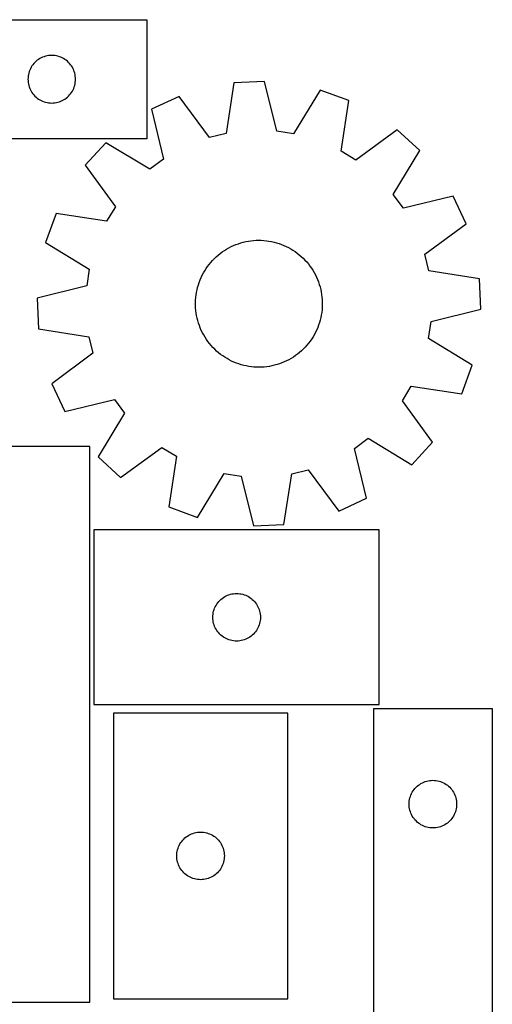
# Model space of a CAD drawing. Header units: millimetres. Extents: x 7 to 1243, y 7 to 2493.
# Tile 15 of 15: x 1065 to 1243, y 2121 to 2493. Entities that reach past the tile are written whole.
import ezdxf

# ---------------------------------------------------------------- set-up
doc = ezdxf.new("R2010")
doc.units = ezdxf.units.MM
doc.layers.add('CUT', color=7, linetype='CONTINUOUS', true_color=0x000000)

msp = doc.modelspace()

# ---------------------------------------------------------------- linework, layer by layer
at = {"layer": 'CUT'}
for p, q in [((932.642866, 2493.094514), (1112.642866, 2493.094514)), ((1112.642866, 2493.094514), (1112.642866, 2448.094514)), ((1072.142866, 2478.388742), (1071.642734, 2478.07774)), ((1072.662268, 2478.666368), (1072.142866, 2478.388742)), ((1073.198715, 2478.90943), (1072.662268, 2478.666368)), ((1073.749911, 2479.116885), (1073.198715, 2478.90943)), ((1074.313494, 2479.287846), (1073.749911, 2479.116885)), ((1074.887053, 2479.421581), (1074.313494, 2479.287846)), ((1075.46813, 2479.517518), (1074.887053, 2479.421581)), ((1076.054238, 2479.575244), (1075.46813, 2479.517518)), ((1076.642866, 2479.594514), (1076.054238, 2479.575244)), ((1077.231494, 2479.575244), (1076.642866, 2479.594514)), ((1077.817602, 2479.517518), (1077.231494, 2479.575244)), ((1078.398679, 2479.421581), (1077.817602, 2479.517518)), ((1078.972237, 2479.287846), (1078.398679, 2479.421581)), ((1079.535821, 2479.116885), (1078.972237, 2479.287846)), ((1080.087017, 2478.90943), (1079.535821, 2479.116885)), ((1080.623464, 2478.666368), (1080.087017, 2478.90943)), ((1081.142866, 2478.388742), (1080.623464, 2478.666368)), ((1081.642998, 2478.07774), (1081.142866, 2478.388742)), ((1068.848637, 2475.094514), (1068.571011, 2474.575112)), ((1069.159639, 2475.594646), (1068.848637, 2475.094514)), ((1069.502686, 2476.073367), (1069.159639, 2475.594646)), ((1069.876308, 2476.528626), (1069.502686, 2476.073367)), ((1070.278905, 2476.958475), (1069.876308, 2476.528626)), ((1070.708753, 2477.361072), (1070.278905, 2476.958475)), ((1071.164013, 2477.734694), (1070.708753, 2477.361072)), ((1071.642734, 2478.07774), (1071.164013, 2477.734694)), ((1082.121719, 2477.734694), (1081.642998, 2478.07774)), ((1082.576978, 2477.361072), (1082.121719, 2477.734694)), ((1083.006827, 2476.958475), (1082.576978, 2477.361072)), ((1083.409424, 2476.528626), (1083.006827, 2476.958475)), ((1083.783046, 2476.073367), (1083.409424, 2476.528626)), ((1084.126092, 2475.594646), (1083.783046, 2476.073367)), ((1084.437094, 2475.094514), (1084.126092, 2475.594646)), ((1084.71472, 2474.575112), (1084.437094, 2475.094514)), ((1067.662135, 2471.183142), (1067.642866, 2470.594514)), ((1067.719862, 2471.76925), (1067.662135, 2471.183142)), ((1067.815798, 2472.350327), (1067.719862, 2471.76925)), ((1067.949533, 2472.923885), (1067.815798, 2472.350327)), ((1068.120495, 2473.487469), (1067.949533, 2472.923885)), ((1068.32795, 2474.038665), (1068.120495, 2473.487469)), ((1068.571011, 2474.575112), (1068.32795, 2474.038665)), ((1084.957782, 2474.038665), (1084.71472, 2474.575112)), ((1085.165237, 2473.487469), (1084.957782, 2474.038665)), ((1085.336198, 2472.923885), (1085.165237, 2473.487469)), ((1085.469933, 2472.350327), (1085.336198, 2472.923885)), ((1085.56587, 2471.76925), (1085.469933, 2472.350327)), ((1085.623596, 2471.183142), (1085.56587, 2471.76925)), ((1085.642866, 2470.594514), (1085.623596, 2471.183142)), ((1067.642866, 2470.594514), (1067.662135, 2470.005886)), ((1067.662135, 2470.005886), (1067.719862, 2469.419778)), ((1067.719862, 2469.419778), (1067.815798, 2468.838701)), ((1067.815798, 2468.838701), (1067.949533, 2468.265142)), ((1067.949533, 2468.265142), (1068.120495, 2467.701559)), ((1068.120495, 2467.701559), (1068.32795, 2467.150363)), ((1084.957782, 2467.150363), (1085.165237, 2467.701559)), ((1085.165237, 2467.701559), (1085.336198, 2468.265142)), ((1085.336198, 2468.265142), (1085.469933, 2468.838701)), ((1085.469933, 2468.838701), (1085.56587, 2469.419778)), ((1085.56587, 2469.419778), (1085.623596, 2470.005886)), ((1085.623596, 2470.005886), (1085.642866, 2470.594514)), ((1145.594433, 2469.203119), (1142.587641, 2450.061499)), ((1157.11954, 2469.710433), (1145.594433, 2469.203119)), ((1161.796602, 2450.907042), (1157.11954, 2469.710433)), ((1068.32795, 2467.150363), (1068.571011, 2466.613916)), ((1068.571011, 2466.613916), (1068.848637, 2466.094514)), ((1068.848637, 2466.094514), (1069.159639, 2465.594382)), ((1069.159639, 2465.594382), (1069.502686, 2465.115661)), ((1069.502686, 2465.115661), (1069.876308, 2464.660401)), ((1069.876308, 2464.660401), (1070.278905, 2464.230553)), ((1070.278905, 2464.230553), (1070.708753, 2463.827956)), ((1070.708753, 2463.827956), (1071.164013, 2463.454334)), ((1082.121719, 2463.454334), (1082.576978, 2463.827956)), ((1082.576978, 2463.827956), (1083.006827, 2464.230553)), ((1083.006827, 2464.230553), (1083.409424, 2464.660401)), ((1083.409424, 2464.660401), (1083.783046, 2465.115661)), ((1083.783046, 2465.115661), (1084.126092, 2465.594382)), ((1084.126092, 2465.594382), (1084.437094, 2466.094514)), ((1084.437094, 2466.094514), (1084.71472, 2466.613916)), ((1084.71472, 2466.613916), (1084.957782, 2467.150363)), ((1124.825836, 2464.113227), (1114.372166, 2459.234062)), ((1136.342624, 2448.530993), (1124.825836, 2464.113227)), ((1178.255039, 2466.465083), (1168.151945, 2449.931181)), ((1189.096991, 2462.523313), (1178.255039, 2466.465083)), ((1071.164013, 2463.454334), (1071.642734, 2463.111287)), ((1071.642734, 2463.111287), (1072.142866, 2462.800285)), ((1072.142866, 2462.800285), (1072.662268, 2462.522659)), ((1072.662268, 2462.522659), (1073.198715, 2462.279598)), ((1073.198715, 2462.279598), (1073.749911, 2462.072143)), ((1073.749911, 2462.072143), (1074.313494, 2461.901181)), ((1074.313494, 2461.901181), (1074.887053, 2461.767446)), ((1074.887053, 2461.767446), (1075.46813, 2461.67151)), ((1075.46813, 2461.67151), (1076.054238, 2461.613783)), ((1076.054238, 2461.613783), (1076.642866, 2461.594514)), ((1076.642866, 2461.594514), (1077.231494, 2461.613783)), ((1077.231494, 2461.613783), (1077.817602, 2461.67151)), ((1077.817602, 2461.67151), (1078.398679, 2461.767446)), ((1078.398679, 2461.767446), (1078.972237, 2461.901181)), ((1078.972237, 2461.901181), (1079.535821, 2462.072143)), ((1079.535821, 2462.072143), (1080.087017, 2462.279598)), ((1080.087017, 2462.279598), (1080.623464, 2462.522659)), ((1080.623464, 2462.522659), (1081.142866, 2462.800285)), ((1081.142866, 2462.800285), (1081.642998, 2463.111287)), ((1081.642998, 2463.111287), (1082.121719, 2463.454334)), ((1186.222286, 2443.361411), (1189.096991, 2462.523313)), ((1114.372166, 2459.234062), (1118.919434, 2440.398861)), ((1142.587641, 2450.061499), (1136.342624, 2448.530993)), ((1168.151945, 2449.931181), (1161.796602, 2450.907042)), ((1207.381704, 2451.436795), (1191.720412, 2440.027748)), ((1215.889911, 2443.646039), (1207.381704, 2451.436795)), ((1112.642866, 2448.094514), (992.642866, 2448.094514)), ((1097.132303, 2446.583816), (1089.341546, 2438.075609)), ((1113.73549, 2436.594993), (1097.132303, 2446.583816)), ((1191.720412, 2440.027748), (1186.222286, 2443.361411)), ((1205.901088, 2427.042851), (1215.889911, 2443.646039)), ((1089.341546, 2438.075609), (1100.750593, 2422.414317)), ((1118.919434, 2440.398861), (1113.73549, 2436.594993)), ((1209.704956, 2421.858907), (1205.901088, 2427.042851)), ((1228.540156, 2426.406175), (1209.704956, 2421.858907)), ((1233.419321, 2415.952505), (1228.540156, 2426.406175)), ((1078.255028, 2419.790896), (1074.313258, 2408.948945)), ((1097.416931, 2416.916192), (1078.255028, 2419.790896)), ((1100.750593, 2422.414317), (1097.416931, 2416.916192)), ((1217.837087, 2404.435717), (1233.419321, 2415.952505)), ((1074.313258, 2408.948945), (1090.84716, 2398.845851)), ((1144.546324, 2407.319363), (1145.435409, 2407.729514)), ((1145.435409, 2407.729514), (1146.340483, 2408.103059)), ((1146.340483, 2408.103059), (1147.26004, 2408.439377)), ((1147.26004, 2408.439377), (1148.19255, 2408.737907)), ((1148.19255, 2408.737907), (1149.13646, 2408.998153)), ((1149.13646, 2408.998153), (1150.0902, 2409.219682)), ((1150.0902, 2409.219682), (1151.052183, 2409.402125)), ((1151.052183, 2409.402125), (1152.020806, 2409.545178)), ((1152.020806, 2409.545178), (1152.994458, 2409.648603)), ((1152.994458, 2409.648603), (1153.971518, 2409.712228)), ((1153.971518, 2409.712228), (1154.950361, 2409.735948)), ((1154.950361, 2409.735948), (1155.929356, 2409.719722)), ((1155.929356, 2409.719722), (1156.906875, 2409.663577)), ((1156.906875, 2409.663577), (1157.88129, 2409.567608)), ((1157.88129, 2409.567608), (1158.85098, 2409.431974)), ((1158.85098, 2409.431974), (1159.814331, 2409.2569)), ((1159.814331, 2409.2569), (1160.769738, 2409.042678)), ((1160.769738, 2409.042678), (1161.715613, 2408.789665)), ((1161.715613, 2408.789665), (1162.650381, 2408.498282)), ((1162.650381, 2408.498282), (1163.572486, 2408.169013)), ((1163.572486, 2408.169013), (1164.480393, 2407.802406)), ((1164.480393, 2407.802406), (1165.372591, 2407.399073)), ((1138.89078, 2403.488055), (1139.628298, 2404.132076)), ((1139.628298, 2404.132076), (1140.39147, 2404.745479)), ((1140.39147, 2404.745479), (1141.179027, 2405.327243)), ((1141.179027, 2405.327243), (1141.989658, 2405.876399)), ((1141.989658, 2405.876399), (1142.822014, 2406.392033)), ((1142.822014, 2406.392033), (1143.674709, 2406.873288)), ((1143.674709, 2406.873288), (1144.546324, 2407.319363)), ((1165.372591, 2407.399073), (1166.247595, 2406.959684)), ((1166.247595, 2406.959684), (1167.103949, 2406.48497)), ((1167.103949, 2406.48497), (1167.940227, 2405.975722)), ((1167.940227, 2405.975722), (1168.755038, 2405.432787)), ((1168.755038, 2405.432787), (1169.547025, 2404.857069)), ((1169.547025, 2404.857069), (1170.314871, 2404.249526)), ((1170.314871, 2404.249526), (1171.057296, 2403.611169)), ((1219.367593, 2398.1907), (1217.837087, 2404.435717)), ((1135.629374, 2399.847874), (1136.221128, 2400.627952)), ((1136.221128, 2400.627952), (1136.844207, 2401.383245)), ((1136.844207, 2401.383245), (1137.497576, 2402.112495)), ((1137.497576, 2402.112495), (1138.180145, 2402.814487)), ((1138.180145, 2402.814487), (1138.89078, 2403.488055)), ((1171.057296, 2403.611169), (1171.773067, 2402.943061)), ((1171.773067, 2402.943061), (1172.46099, 2402.246314)), ((1172.46099, 2402.246314), (1173.119921, 2401.522087)), ((1173.119921, 2401.522087), (1173.748764, 2400.771586)), ((1173.748764, 2400.771586), (1174.346472, 2399.99606)), ((1090.84716, 2398.845851), (1089.871299, 2392.490508)), ((1133.173051, 2395.622455), (1133.5945, 2396.50624)), ((1133.5945, 2396.50624), (1134.051647, 2397.372099)), ((1134.051647, 2397.372099), (1134.54373, 2398.218591)), ((1134.54373, 2398.218591), (1135.069931, 2399.044308)), ((1135.069931, 2399.044308), (1135.629374, 2399.847874)), ((1174.346472, 2399.99606), (1174.912049, 2399.196799)), ((1174.912049, 2399.196799), (1175.444556, 2398.375135)), ((1175.444556, 2398.375135), (1175.943104, 2397.532434)), ((1175.943104, 2397.532434), (1176.406865, 2396.6701)), ((1176.406865, 2396.6701), (1176.835067, 2395.789567)), ((1238.509213, 2395.183908), (1219.367593, 2398.1907)), ((1131.857345, 2391.937872), (1132.1296, 2392.878389)), ((1132.1296, 2392.878389), (1132.439991, 2393.807019)), ((1132.439991, 2393.807019), (1132.788001, 2394.722215)), ((1132.788001, 2394.722215), (1133.173051, 2395.622455)), ((1176.835067, 2395.789567), (1177.226997, 2394.892301)), ((1177.226997, 2394.892301), (1177.582002, 2393.979795)), ((1177.582002, 2393.979795), (1177.899492, 2393.053569)), ((1177.899492, 2393.053569), (1178.178939, 2392.115163)), ((1239.016528, 2383.658801), (1238.509213, 2395.183908)), ((1089.871299, 2392.490508), (1071.067908, 2387.813446)), ((1131.157779, 2388.088478), (1131.273605, 2389.060733)), ((1131.273605, 2389.060733), (1131.428991, 2390.027454)), ((1131.428991, 2390.027454), (1131.623679, 2390.987033)), ((1131.623679, 2390.987033), (1131.857345, 2391.937872)), ((1178.178939, 2392.115163), (1178.419876, 2391.166141)), ((1178.419876, 2391.166141), (1178.621904, 2390.20808)), ((1178.621904, 2390.20808), (1178.784686, 2389.242576)), ((1178.784686, 2389.242576), (1178.90795, 2388.271237)), ((1071.067908, 2387.813446), (1071.575222, 2376.288339)), ((1131.045513, 2386.133847), (1131.081706, 2387.112308)), ((1131.049261, 2385.154724), (1131.045513, 2386.133847)), ((1131.081706, 2387.112308), (1131.157779, 2388.088478)), ((1178.90795, 2388.271237), (1178.991493, 2387.295678)), ((1178.991493, 2387.295678), (1179.035174, 2386.317523)), ((1179.038922, 2385.3384), (1179.002729, 2384.359939)), ((1179.035174, 2386.317523), (1179.038922, 2385.3384)), ((1131.092942, 2384.176569), (1131.049261, 2385.154724)), ((1131.176485, 2383.20101), (1131.092942, 2384.176569)), ((1131.29975, 2382.22967), (1131.176485, 2383.20101)), ((1131.462531, 2381.264167), (1131.29975, 2382.22967)), ((1178.810831, 2382.411514), (1178.655445, 2381.444793)), ((1178.926657, 2383.383769), (1178.810831, 2382.411514)), ((1179.002729, 2384.359939), (1178.926657, 2383.383769)), ((1220.213137, 2378.981739), (1239.016528, 2383.658801)), ((1131.664559, 2380.306106), (1131.462531, 2381.264167)), ((1131.905497, 2379.357083), (1131.664559, 2380.306106)), ((1132.184943, 2378.418678), (1131.905497, 2379.357083)), ((1132.502433, 2377.492452), (1132.184943, 2378.418678)), ((1177.954835, 2378.593858), (1177.644444, 2377.665228)), ((1178.22709, 2379.534375), (1177.954835, 2378.593858)), ((1178.460756, 2380.485214), (1178.22709, 2379.534375)), ((1178.655445, 2381.444793), (1178.460756, 2380.485214)), ((1219.237276, 2372.626396), (1220.213137, 2378.981739)), ((1071.575222, 2376.288339), (1090.716842, 2373.281547)), ((1132.857439, 2376.579946), (1132.502433, 2377.492452)), ((1133.249368, 2375.68268), (1132.857439, 2376.579946)), ((1133.67757, 2374.802147), (1133.249368, 2375.68268)), ((1134.141331, 2373.939813), (1133.67757, 2374.802147)), ((1176.489935, 2374.966007), (1176.032789, 2374.100148)), ((1176.911384, 2375.849792), (1176.489935, 2374.966007)), ((1177.296434, 2376.750032), (1176.911384, 2375.849792)), ((1177.644444, 2377.665228), (1177.296434, 2376.750032)), ((1090.716842, 2373.281547), (1092.247348, 2367.03653)), ((1134.63988, 2373.097112), (1134.141331, 2373.939813)), ((1135.172386, 2372.275448), (1134.63988, 2373.097112)), ((1135.737964, 2371.476187), (1135.172386, 2372.275448)), ((1136.335671, 2370.700661), (1135.737964, 2371.476187)), ((1136.964514, 2369.95016), (1136.335671, 2370.700661)), ((1173.863308, 2370.844294), (1173.240228, 2370.089002)), ((1174.455061, 2371.624373), (1173.863308, 2370.844294)), ((1175.014504, 2372.427939), (1174.455061, 2371.624373)), ((1175.540705, 2373.253656), (1175.014504, 2372.427939)), ((1176.032789, 2374.100148), (1175.540705, 2373.253656)), ((1235.771177, 2362.523302), (1219.237276, 2372.626396)), ((1092.247348, 2367.03653), (1076.665115, 2355.519742)), ((1137.623446, 2369.225933), (1136.964514, 2369.95016)), ((1138.311369, 2368.529186), (1137.623446, 2369.225933)), ((1139.027139, 2367.861078), (1138.311369, 2368.529186)), ((1139.769565, 2367.222721), (1139.027139, 2367.861078)), ((1140.53741, 2366.615178), (1139.769565, 2367.222721)), ((1169.692965, 2366.726768), (1168.905408, 2366.145004)), ((1170.456138, 2367.340171), (1169.692965, 2366.726768)), ((1171.193655, 2367.984192), (1170.456138, 2367.340171)), ((1171.90429, 2368.657759), (1171.193655, 2367.984192)), ((1172.58686, 2369.359752), (1171.90429, 2368.657759)), ((1173.240228, 2370.089002), (1172.58686, 2369.359752)), ((1141.329397, 2366.03946), (1140.53741, 2366.615178)), ((1142.144208, 2365.496525), (1141.329397, 2366.03946)), ((1142.980486, 2364.987277), (1142.144208, 2365.496525)), ((1143.83684, 2364.512563), (1142.980486, 2364.987277)), ((1144.711844, 2364.073174), (1143.83684, 2364.512563)), ((1145.604043, 2363.66984), (1144.711844, 2364.073174)), ((1146.511949, 2363.303234), (1145.604043, 2363.66984)), ((1147.434054, 2362.973965), (1146.511949, 2363.303234)), ((1162.824396, 2363.03287), (1161.891886, 2362.73434)), ((1163.743953, 2363.369188), (1162.824396, 2363.03287)), ((1164.649027, 2363.742733), (1163.743953, 2363.369188)), ((1165.538111, 2364.152884), (1164.649027, 2363.742733)), ((1166.409727, 2364.598958), (1165.538111, 2364.152884)), ((1167.262422, 2365.080213), (1166.409727, 2364.598958)), ((1168.094777, 2365.595848), (1167.262422, 2365.080213)), ((1168.905408, 2366.145004), (1168.094777, 2365.595848)), ((1148.368822, 2362.682582), (1147.434054, 2362.973965)), ((1149.314697, 2362.429568), (1148.368822, 2362.682582)), ((1150.270105, 2362.215347), (1149.314697, 2362.429568)), ((1151.233455, 2362.040273), (1150.270105, 2362.215347)), ((1152.203145, 2361.904639), (1151.233455, 2362.040273)), ((1153.177561, 2361.808669), (1152.203145, 2361.904639)), ((1154.155079, 2361.752525), (1153.177561, 2361.808669)), ((1155.134075, 2361.736299), (1154.155079, 2361.752525)), ((1156.112917, 2361.760019), (1155.134075, 2361.736299)), ((1157.089977, 2361.823644), (1156.112917, 2361.760019)), ((1158.06363, 2361.927069), (1157.089977, 2361.823644)), ((1159.032253, 2362.070122), (1158.06363, 2361.927069)), ((1159.994235, 2362.252565), (1159.032253, 2362.070122)), ((1160.947975, 2362.474094), (1159.994235, 2362.252565)), ((1161.891886, 2362.73434), (1160.947975, 2362.474094)), ((1231.829407, 2351.681351), (1235.771177, 2362.523302)), ((1076.665115, 2355.519742), (1081.54428, 2345.066072)), ((1209.333842, 2349.05793), (1212.667505, 2354.556055)), ((1212.667505, 2354.556055), (1231.829407, 2351.681351)), ((1081.54428, 2345.066072), (1100.37948, 2349.61334)), ((1100.37948, 2349.61334), (1104.183348, 2344.429396)), ((1220.742889, 2333.396638), (1209.333842, 2349.05793)), ((1104.183348, 2344.429396), (1094.194525, 2327.826208)), ((1191.165001, 2331.073386), (1196.348945, 2334.877254)), ((1196.348945, 2334.877254), (1212.952133, 2324.888431)), ((1212.952133, 2324.888431), (1220.742889, 2333.396638)), ((1091.08374, 2331.730499), (821.08374, 2331.730499)), ((1091.08374, 2121.730499), (1091.08374, 2331.730499)), ((1102.702732, 2320.035452), (1118.364024, 2331.444499)), ((1118.364024, 2331.444499), (1123.862149, 2328.110836)), ((1195.712269, 2312.238185), (1191.165001, 2331.073386)), ((1094.194525, 2327.826208), (1102.702732, 2320.035452)), ((1123.862149, 2328.110836), (1120.987445, 2308.948934)), ((1167.496794, 2321.410748), (1173.741811, 2322.941254)), ((1173.741811, 2322.941254), (1185.258599, 2307.35902)), ((1131.829396, 2305.007164), (1141.93249, 2321.541066)), ((1141.93249, 2321.541066), (1148.287833, 2320.565204)), ((1148.287833, 2320.565204), (1152.964895, 2301.761813)), ((1164.490003, 2302.269128), (1167.496794, 2321.410748)), ((1185.258599, 2307.35902), (1195.712269, 2312.238185)), ((1120.987445, 2308.948934), (1131.829396, 2305.007164)), ((1200.608596, 2300.244172), (1092.608596, 2300.244172)), ((1092.608596, 2300.244172), (1092.608596, 2234.244172)), ((1152.964895, 2301.761813), (1164.490003, 2302.269128)), ((1200.608596, 2234.244172), (1200.608596, 2300.244172)), ((1140.244635, 2273.608133), (1140.674483, 2274.01073)), ((1140.674483, 2274.01073), (1141.129743, 2274.384352)), ((1141.129743, 2274.384352), (1141.608463, 2274.727399)), ((1141.608463, 2274.727399), (1142.108596, 2275.038401)), ((1142.108596, 2275.038401), (1142.627997, 2275.316027)), ((1142.627997, 2275.316027), (1143.164445, 2275.559088)), ((1143.164445, 2275.559088), (1143.71564, 2275.766543)), ((1143.71564, 2275.766543), (1144.279224, 2275.937505)), ((1144.279224, 2275.937505), (1144.852783, 2276.07124)), ((1144.852783, 2276.07124), (1145.43386, 2276.167176)), ((1145.43386, 2276.167176), (1146.019967, 2276.224902)), ((1146.019967, 2276.224902), (1146.608596, 2276.244172)), ((1146.608596, 2276.244172), (1147.197224, 2276.224902)), ((1147.197224, 2276.224902), (1147.783331, 2276.167176)), ((1147.783331, 2276.167176), (1148.364408, 2276.07124)), ((1148.364408, 2276.07124), (1148.937967, 2275.937505)), ((1148.937967, 2275.937505), (1149.501551, 2275.766543)), ((1149.501551, 2275.766543), (1150.052746, 2275.559088)), ((1150.052746, 2275.559088), (1150.589194, 2275.316027)), ((1150.589194, 2275.316027), (1151.108596, 2275.038401)), ((1151.108596, 2275.038401), (1151.608728, 2274.727399)), ((1151.608728, 2274.727399), (1152.087448, 2274.384352)), ((1152.087448, 2274.384352), (1152.542708, 2274.01073)), ((1152.542708, 2274.01073), (1152.972557, 2273.608133)), ((1137.915263, 2269.573544), (1138.086224, 2270.137127)), ((1138.086224, 2270.137127), (1138.29368, 2270.688323)), ((1138.29368, 2270.688323), (1138.536741, 2271.22477)), ((1138.536741, 2271.22477), (1138.814367, 2271.744172)), ((1138.814367, 2271.744172), (1139.125369, 2272.244304)), ((1139.125369, 2272.244304), (1139.468416, 2272.723025)), ((1139.468416, 2272.723025), (1139.842037, 2273.178284)), ((1139.842037, 2273.178284), (1140.244635, 2273.608133)), ((1152.972557, 2273.608133), (1153.375154, 2273.178284)), ((1153.375154, 2273.178284), (1153.748776, 2272.723025)), ((1153.748776, 2272.723025), (1154.091822, 2272.244304)), ((1154.091822, 2272.244304), (1154.402824, 2271.744172)), ((1154.402824, 2271.744172), (1154.68045, 2271.22477)), ((1154.68045, 2271.22477), (1154.923511, 2270.688323)), ((1154.923511, 2270.688323), (1155.130967, 2270.137127)), ((1155.130967, 2270.137127), (1155.301928, 2269.573544)), ((1137.608596, 2267.244172), (1137.627865, 2267.8328)), ((1137.627865, 2266.655544), (1137.608596, 2267.244172)), ((1137.627865, 2267.8328), (1137.685592, 2268.418908)), ((1137.685592, 2266.069436), (1137.627865, 2266.655544)), ((1137.685592, 2268.418908), (1137.781528, 2268.999985)), ((1137.781528, 2268.999985), (1137.915263, 2269.573544)), ((1155.301928, 2269.573544), (1155.435663, 2268.999985)), ((1155.435663, 2268.999985), (1155.531599, 2268.418908)), ((1155.531599, 2268.418908), (1155.589326, 2267.8328)), ((1155.589326, 2266.655544), (1155.531599, 2266.069436)), ((1155.589326, 2267.8328), (1155.608596, 2267.244172)), ((1155.608596, 2267.244172), (1155.589326, 2266.655544)), ((1137.781528, 2265.488359), (1137.685592, 2266.069436)), ((1137.915263, 2264.914801), (1137.781528, 2265.488359)), ((1138.086224, 2264.351217), (1137.915263, 2264.914801)), ((1138.29368, 2263.800021), (1138.086224, 2264.351217)), ((1138.536741, 2263.263574), (1138.29368, 2263.800021)), ((1138.814367, 2262.744172), (1138.536741, 2263.263574)), ((1139.125369, 2262.24404), (1138.814367, 2262.744172)), ((1154.402824, 2262.744172), (1154.091822, 2262.24404)), ((1154.68045, 2263.263574), (1154.402824, 2262.744172)), ((1154.923511, 2263.800021), (1154.68045, 2263.263574)), ((1155.130967, 2264.351217), (1154.923511, 2263.800021)), ((1155.301928, 2264.914801), (1155.130967, 2264.351217)), ((1155.435663, 2265.488359), (1155.301928, 2264.914801)), ((1155.531599, 2266.069436), (1155.435663, 2265.488359)), ((1139.468416, 2261.765319), (1139.125369, 2262.24404)), ((1139.842037, 2261.31006), (1139.468416, 2261.765319)), ((1140.244635, 2260.880211), (1139.842037, 2261.31006)), ((1140.674483, 2260.477614), (1140.244635, 2260.880211)), ((1141.129743, 2260.103992), (1140.674483, 2260.477614)), ((1141.608463, 2259.760946), (1141.129743, 2260.103992)), ((1142.108596, 2259.449943), (1141.608463, 2259.760946)), ((1142.627997, 2259.172317), (1142.108596, 2259.449943)), ((1143.164445, 2258.929256), (1142.627997, 2259.172317)), ((1143.71564, 2258.721801), (1143.164445, 2258.929256)), ((1150.052746, 2258.929256), (1149.501551, 2258.721801)), ((1150.589194, 2259.172317), (1150.052746, 2258.929256)), ((1151.108596, 2259.449943), (1150.589194, 2259.172317)), ((1151.608728, 2259.760946), (1151.108596, 2259.449943)), ((1152.087448, 2260.103992), (1151.608728, 2259.760946)), ((1152.542708, 2260.477614), (1152.087448, 2260.103992)), ((1152.972557, 2260.880211), (1152.542708, 2260.477614)), ((1153.375154, 2261.31006), (1152.972557, 2260.880211)), ((1153.748776, 2261.765319), (1153.375154, 2261.31006)), ((1154.091822, 2262.24404), (1153.748776, 2261.765319)), ((1144.279224, 2258.55084), (1143.71564, 2258.721801)), ((1144.852783, 2258.417105), (1144.279224, 2258.55084)), ((1145.43386, 2258.321168), (1144.852783, 2258.417105)), ((1146.019967, 2258.263442), (1145.43386, 2258.321168)), ((1146.608596, 2258.244172), (1146.019967, 2258.263442)), ((1147.197224, 2258.263442), (1146.608596, 2258.244172)), ((1147.783331, 2258.321168), (1147.197224, 2258.263442)), ((1148.364408, 2258.417105), (1147.783331, 2258.321168)), ((1148.937967, 2258.55084), (1148.364408, 2258.417105)), ((1149.501551, 2258.721801), (1148.937967, 2258.55084)), ((1092.608596, 2234.244172), (1200.608596, 2234.244172)), ((1099.95894, 2231.064482), (1099.95894, 2123.064482)), ((1165.95894, 2231.064482), (1099.95894, 2231.064482)), ((1165.95894, 2123.064482), (1165.95894, 2231.064482)), ((1243.378596, 2232.623567), (1198.378596, 2232.623567)), ((1198.378596, 2232.623567), (1198.378596, 2112.623567)), ((1243.378596, 2052.623567), (1243.378596, 2232.623567)), ((1214.112037, 2202.55768), (1214.514635, 2202.987528)), ((1214.514635, 2202.987528), (1214.944483, 2203.390126)), ((1214.944483, 2203.390126), (1215.399743, 2203.763747)), ((1215.399743, 2203.763747), (1215.878464, 2204.106794)), ((1215.878464, 2204.106794), (1216.378596, 2204.417796)), ((1216.378596, 2204.417796), (1216.897997, 2204.695422)), ((1216.897997, 2204.695422), (1217.434445, 2204.938483)), ((1217.434445, 2204.938483), (1217.98564, 2205.145938)), ((1217.98564, 2205.145938), (1218.549224, 2205.3169)), ((1218.549224, 2205.3169), (1219.122783, 2205.450635)), ((1219.122783, 2205.450635), (1219.70386, 2205.546571)), ((1219.70386, 2205.546571), (1220.289967, 2205.604298)), ((1220.289967, 2205.604298), (1220.878596, 2205.623567)), ((1220.878596, 2205.623567), (1221.467224, 2205.604298)), ((1221.467224, 2205.604298), (1222.053331, 2205.546571)), ((1222.053331, 2205.546571), (1222.634409, 2205.450635)), ((1222.634409, 2205.450635), (1223.207967, 2205.3169)), ((1223.207967, 2205.3169), (1223.771551, 2205.145938)), ((1223.771551, 2205.145938), (1224.322747, 2204.938483)), ((1224.322747, 2204.938483), (1224.859194, 2204.695422)), ((1224.859194, 2204.695422), (1225.378596, 2204.417796)), ((1225.378596, 2204.417796), (1225.878728, 2204.106794)), ((1225.878728, 2204.106794), (1226.357449, 2203.763747)), ((1226.357449, 2203.763747), (1226.812708, 2203.390126)), ((1226.812708, 2203.390126), (1227.242557, 2202.987528)), ((1227.242557, 2202.987528), (1227.645154, 2202.55768)), ((1212.185263, 2198.952939), (1212.356224, 2199.516522)), ((1212.356224, 2199.516522), (1212.56368, 2200.067718)), ((1212.56368, 2200.067718), (1212.806741, 2200.604165)), ((1212.806741, 2200.604165), (1213.084367, 2201.123567)), ((1213.084367, 2201.123567), (1213.395369, 2201.623699)), ((1213.395369, 2201.623699), (1213.738416, 2202.10242)), ((1213.738416, 2202.10242), (1214.112037, 2202.55768)), ((1227.645154, 2202.55768), (1228.018776, 2202.10242)), ((1228.018776, 2202.10242), (1228.361822, 2201.623699)), ((1228.361822, 2201.623699), (1228.672824, 2201.123567)), ((1228.672824, 2201.123567), (1228.95045, 2200.604165)), ((1228.95045, 2200.604165), (1229.193511, 2200.067718)), ((1229.193511, 2200.067718), (1229.400967, 2199.516522)), ((1229.400967, 2199.516522), (1229.571928, 2198.952939)), ((1211.878596, 2196.623567), (1211.897865, 2197.212195)), ((1211.897865, 2196.034939), (1211.878596, 2196.623567)), ((1211.897865, 2197.212195), (1211.955592, 2197.798303)), ((1211.955592, 2195.448832), (1211.897865, 2196.034939)), ((1211.955592, 2197.798303), (1212.051528, 2198.37938)), ((1212.051528, 2198.37938), (1212.185263, 2198.952939)), ((1229.571928, 2198.952939), (1229.705663, 2198.37938)), ((1229.705663, 2198.37938), (1229.801599, 2197.798303)), ((1229.801599, 2197.798303), (1229.859326, 2197.212195)), ((1229.859326, 2196.034939), (1229.801599, 2195.448832)), ((1229.859326, 2197.212195), (1229.878596, 2196.623567)), ((1229.878596, 2196.623567), (1229.859326, 2196.034939)), ((1212.051528, 2194.867754), (1211.955592, 2195.448832)), ((1212.185263, 2194.294196), (1212.051528, 2194.867754)), ((1212.356224, 2193.730612), (1212.185263, 2194.294196)), ((1212.56368, 2193.179416), (1212.356224, 2193.730612)), ((1212.806741, 2192.642969), (1212.56368, 2193.179416)), ((1213.084367, 2192.123567), (1212.806741, 2192.642969)), ((1213.395369, 2191.623435), (1213.084367, 2192.123567)), ((1228.672824, 2192.123567), (1228.361822, 2191.623435)), ((1228.95045, 2192.642969), (1228.672824, 2192.123567)), ((1229.193511, 2193.179416), (1228.95045, 2192.642969)), ((1229.400967, 2193.730612), (1229.193511, 2193.179416)), ((1229.571928, 2194.294196), (1229.400967, 2193.730612)), ((1229.705663, 2194.867754), (1229.571928, 2194.294196)), ((1229.801599, 2195.448832), (1229.705663, 2194.867754)), ((1213.738416, 2191.144714), (1213.395369, 2191.623435)), ((1214.112037, 2190.689455), (1213.738416, 2191.144714)), ((1214.514635, 2190.259606), (1214.112037, 2190.689455)), ((1214.944483, 2189.857009), (1214.514635, 2190.259606)), ((1215.399743, 2189.483387), (1214.944483, 2189.857009)), ((1215.878464, 2189.140341), (1215.399743, 2189.483387)), ((1216.378596, 2188.829339), (1215.878464, 2189.140341)), ((1216.897997, 2188.551713), (1216.378596, 2188.829339)), ((1217.434445, 2188.308651), (1216.897997, 2188.551713)), ((1217.98564, 2188.101196), (1217.434445, 2188.308651)), ((1218.549224, 2187.930235), (1217.98564, 2188.101196)), ((1223.771551, 2188.101196), (1223.207967, 2187.930235)), ((1224.322747, 2188.308651), (1223.771551, 2188.101196)), ((1224.859194, 2188.551713), (1224.322747, 2188.308651)), ((1225.378596, 2188.829339), (1224.859194, 2188.551713)), ((1225.878728, 2189.140341), (1225.378596, 2188.829339)), ((1226.357449, 2189.483387), (1225.878728, 2189.140341)), ((1226.812708, 2189.857009), (1226.357449, 2189.483387)), ((1227.242557, 2190.259606), (1226.812708, 2189.857009)), ((1227.645154, 2190.689455), (1227.242557, 2190.259606)), ((1228.018776, 2191.144714), (1227.645154, 2190.689455)), ((1228.361822, 2191.623435), (1228.018776, 2191.144714)), ((1127.480087, 2184.204662), (1127.958808, 2184.547709)), ((1127.958808, 2184.547709), (1128.45894, 2184.858711)), ((1128.45894, 2184.858711), (1128.978342, 2185.136337)), ((1128.978342, 2185.136337), (1129.514789, 2185.379398)), ((1129.514789, 2185.379398), (1130.065985, 2185.586854)), ((1130.065985, 2185.586854), (1130.629569, 2185.757815)), ((1130.629569, 2185.757815), (1131.203127, 2185.89155)), ((1131.203127, 2185.89155), (1131.784204, 2185.987486)), ((1131.784204, 2185.987486), (1132.370312, 2186.045213)), ((1132.370312, 2186.045213), (1132.95894, 2186.064482)), ((1132.95894, 2186.064482), (1133.547568, 2186.045213)), ((1133.547568, 2186.045213), (1134.133676, 2185.987486)), ((1134.133676, 2185.987486), (1134.714753, 2185.89155)), ((1134.714753, 2185.89155), (1135.288311, 2185.757815)), ((1135.288311, 2185.757815), (1135.851895, 2185.586854)), ((1135.851895, 2185.586854), (1136.403091, 2185.379398)), ((1136.403091, 2185.379398), (1136.939538, 2185.136337)), ((1136.939538, 2185.136337), (1137.45894, 2184.858711)), ((1137.45894, 2184.858711), (1137.959072, 2184.547709)), ((1137.959072, 2184.547709), (1138.437793, 2184.204662)), ((1219.122783, 2187.7965), (1218.549224, 2187.930235)), ((1219.70386, 2187.700564), (1219.122783, 2187.7965)), ((1220.289967, 2187.642837), (1219.70386, 2187.700564)), ((1220.878596, 2187.623567), (1220.289967, 2187.642837)), ((1221.467224, 2187.642837), (1220.878596, 2187.623567)), ((1222.053331, 2187.700564), (1221.467224, 2187.642837)), ((1222.634409, 2187.7965), (1222.053331, 2187.700564)), ((1223.207967, 2187.930235), (1222.634409, 2187.7965)), ((1124.644024, 2180.508633), (1124.887085, 2181.045081)), ((1124.887085, 2181.045081), (1125.164711, 2181.564482)), ((1125.164711, 2181.564482), (1125.475713, 2182.064614)), ((1125.475713, 2182.064614), (1125.81876, 2182.543335)), ((1125.81876, 2182.543335), (1126.192382, 2182.998595)), ((1126.192382, 2182.998595), (1126.594979, 2183.428443)), ((1126.594979, 2183.428443), (1127.024828, 2183.831041)), ((1127.024828, 2183.831041), (1127.480087, 2184.204662)), ((1138.437793, 2184.204662), (1138.893052, 2183.831041)), ((1138.893052, 2183.831041), (1139.322901, 2183.428443)), ((1139.322901, 2183.428443), (1139.725498, 2182.998595)), ((1139.725498, 2182.998595), (1140.09912, 2182.543335)), ((1140.09912, 2182.543335), (1140.442166, 2182.064614)), ((1140.442166, 2182.064614), (1140.753169, 2181.564482)), ((1140.753169, 2181.564482), (1141.030795, 2181.045081)), ((1141.030795, 2181.045081), (1141.273856, 2180.508633)), ((1123.95894, 2177.064482), (1123.97821, 2177.653111)), ((1123.97821, 2176.475854), (1123.95894, 2177.064482)), ((1123.97821, 2177.653111), (1124.035936, 2178.239218)), ((1124.035936, 2178.239218), (1124.131872, 2178.820295)), ((1124.131872, 2178.820295), (1124.265607, 2179.393854)), ((1124.265607, 2179.393854), (1124.436569, 2179.957438)), ((1124.436569, 2179.957438), (1124.644024, 2180.508633)), ((1141.273856, 2180.508633), (1141.481311, 2179.957438)), ((1141.481311, 2179.957438), (1141.652272, 2179.393854)), ((1141.652272, 2179.393854), (1141.786007, 2178.820295)), ((1141.786007, 2178.820295), (1141.881944, 2178.239218)), ((1141.881944, 2178.239218), (1141.93967, 2177.653111)), ((1141.93967, 2177.653111), (1141.95894, 2177.064482)), ((1141.95894, 2177.064482), (1141.93967, 2176.475854)), ((1124.035936, 2175.889747), (1123.97821, 2176.475854)), ((1124.131872, 2175.308669), (1124.035936, 2175.889747)), ((1124.265607, 2174.735111), (1124.131872, 2175.308669)), ((1124.436569, 2174.171527), (1124.265607, 2174.735111)), ((1124.644024, 2173.620331), (1124.436569, 2174.171527)), ((1124.887085, 2173.083884), (1124.644024, 2173.620331)), ((1141.273856, 2173.620331), (1141.030795, 2173.083884)), ((1141.481311, 2174.171527), (1141.273856, 2173.620331)), ((1141.652272, 2174.735111), (1141.481311, 2174.171527)), ((1141.786007, 2175.308669), (1141.652272, 2174.735111)), ((1141.881944, 2175.889747), (1141.786007, 2175.308669)), ((1141.93967, 2176.475854), (1141.881944, 2175.889747)), ((1125.164711, 2172.564482), (1124.887085, 2173.083884)), ((1125.475713, 2172.06435), (1125.164711, 2172.564482)), ((1125.81876, 2171.585629), (1125.475713, 2172.06435)), ((1126.192382, 2171.13037), (1125.81876, 2171.585629)), ((1126.594979, 2170.700521), (1126.192382, 2171.13037)), ((1127.024828, 2170.297924), (1126.594979, 2170.700521)), ((1127.480087, 2169.924302), (1127.024828, 2170.297924)), ((1127.958808, 2169.581256), (1127.480087, 2169.924302)), ((1128.45894, 2169.270254), (1127.958808, 2169.581256)), ((1137.959072, 2169.581256), (1137.45894, 2169.270254)), ((1138.437793, 2169.924302), (1137.959072, 2169.581256)), ((1138.893052, 2170.297924), (1138.437793, 2169.924302)), ((1139.322901, 2170.700521), (1138.893052, 2170.297924)), ((1139.725498, 2171.13037), (1139.322901, 2170.700521)), ((1140.09912, 2171.585629), (1139.725498, 2171.13037)), ((1140.442166, 2172.06435), (1140.09912, 2171.585629)), ((1140.753169, 2172.564482), (1140.442166, 2172.06435)), ((1141.030795, 2173.083884), (1140.753169, 2172.564482)), ((1128.978342, 2168.992628), (1128.45894, 2169.270254)), ((1129.514789, 2168.749567), (1128.978342, 2168.992628)), ((1130.065985, 2168.542111), (1129.514789, 2168.749567)), ((1130.629569, 2168.37115), (1130.065985, 2168.542111)), ((1131.203127, 2168.237415), (1130.629569, 2168.37115)), ((1131.784204, 2168.141479), (1131.203127, 2168.237415)), ((1132.370312, 2168.083752), (1131.784204, 2168.141479)), ((1132.95894, 2168.064482), (1132.370312, 2168.083752)), ((1133.547568, 2168.083752), (1132.95894, 2168.064482)), ((1134.133676, 2168.141479), (1133.547568, 2168.083752)), ((1134.714753, 2168.237415), (1134.133676, 2168.141479)), ((1135.288311, 2168.37115), (1134.714753, 2168.237415)), ((1135.851895, 2168.542111), (1135.288311, 2168.37115)), ((1136.403091, 2168.749567), (1135.851895, 2168.542111)), ((1136.939538, 2168.992628), (1136.403091, 2168.749567)), ((1137.45894, 2169.270254), (1136.939538, 2168.992628)), ((821.08374, 2121.730499), (1091.08374, 2121.730499)), ((1099.95894, 2123.064482), (1165.95894, 2123.064482))]:
    msp.add_line(p, q, dxfattribs=at)

doc.saveas('drawing.dxf')
